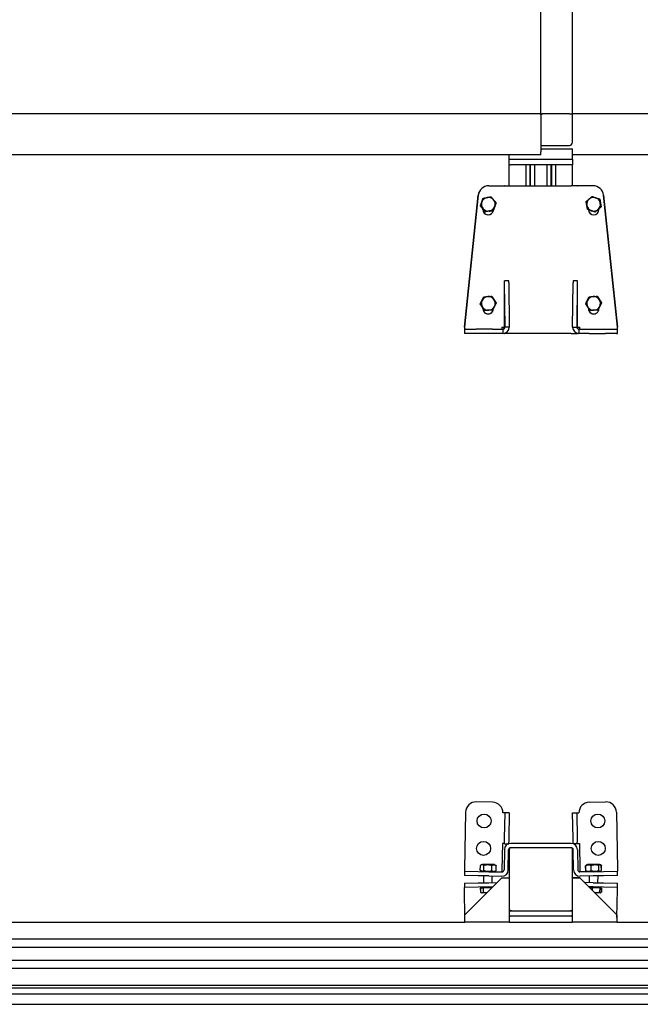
# Model space of a CAD drawing. Header units: millimetres. Extents: x 2512 to 4677, y 3159 to 5883.
# Tile 3 of 6: x 3100 to 3689, y 3184 to 4118. Entities that reach past the tile are written whole.
import ezdxf

# ---------------------------------------------------------------- set-up
doc = ezdxf.new("R2010")
doc.units = ezdxf.units.MM
doc.header["$LTSCALE"] = 25
doc.layers.add('VISIBILE', color=7, linetype='Continuous', lineweight=30)

msp = doc.modelspace()

# ---------------------------------------------------------------- linework, layer by layer
at = {"layer": 'VISIBILE'}
for p, q in [((3624.39, 4028.65), (3624.39, 5738.65)), ((3594.39, 4028.65), (3594.39, 4888.65)), ((3594.39, 4028.65), (2654.39, 4028.65)), ((3594.39, 4027.94), (3594.39, 4028.65)), ((3594.39, 4028.65), (3595.1, 4028.65)), ((3595.1, 4027.94), (3594.39, 4028.65)), ((3594.39, 4027.94), (3594.39, 4001.65)), ((3595.1, 4027.94), (3594.39, 4027.94)), ((3594.39, 4025.65), (3594.39, 3992.65)), ((3621.39, 4028.65), (3595.1, 4028.65)), ((3595.1, 4028.65), (3595.1, 4027.94)), ((3621.39, 4028.65), (3597.39, 4028.65)), ((3621.39, 4028.65), (3624.39, 4028.65)), ((3621.39, 4028.65), (3624.39, 4028.65)), ((4534.39, 4028.65), (3624.39, 4028.65)), ((3624.39, 4001.65), (3624.39, 4028.65)), ((3594.39, 3998.65), (3621.39, 3998.65)), ((3594.39, 3989.65), (2654.39, 3989.65)), ((3564.39, 3985.34), (3564.39, 3989.65)), ((3594.39, 3995.34), (3624.39, 3995.34)), ((3594.39, 3989.65), (3594.39, 3992.65)), ((3624.39, 3985.34), (3624.39, 3995.34)), ((4534.39, 3989.65), (3624.39, 3989.65)), ((3565.39, 3985.34), (3564.39, 3985.34)), ((3564.39, 3980.34), (3564.39, 3985.34)), ((3564.39, 3960.34), (3564.39, 3980.34)), ((3564.39, 3980.34), (3565.39, 3980.34)), ((3623.39, 3985.34), (3565.39, 3985.34)), ((3623.39, 3980.34), (3565.39, 3980.34)), ((3580.24, 3960.34), (3580.24, 3980.34)), ((3584.19, 3960.34), (3584.19, 3980.34)), ((3584.39, 3960.34), (3584.39, 3980.34)), ((3584.59, 3960.34), (3584.59, 3980.34)), ((3588.54, 3960.34), (3588.54, 3980.34)), ((3600.24, 3960.34), (3600.24, 3980.34)), ((3604.19, 3960.34), (3604.19, 3980.34)), ((3604.39, 3960.34), (3604.39, 3980.34)), ((3604.59, 3960.34), (3604.59, 3980.34)), ((3608.54, 3960.34), (3608.54, 3980.34)), ((3624.39, 3985.34), (3623.39, 3985.34)), ((3623.39, 3980.34), (3624.39, 3980.34)), ((3624.39, 3985.34), (3624.39, 3980.34)), ((3624.39, 3960.34), (3624.39, 3980.34)), ((3544.98, 3960.34), (3544.91, 3960.34)), ((3544.98, 3960.34), (3557.39, 3960.34)), ((3557.39, 3960.34), (3559.43, 3960.34)), ((3559.76, 3960.34), (3559.43, 3960.34)), ((3559.76, 3960.34), (3565.76, 3960.34)), ((3565.76, 3960.34), (3623.03, 3960.34)), ((3629.03, 3960.34), (3623.03, 3960.34)), ((3629.03, 3960.34), (3629.36, 3960.34)), ((3631.39, 3960.34), (3629.36, 3960.34)), ((3643.8, 3960.34), (3631.39, 3960.34)), ((3643.87, 3960.34), (3643.8, 3960.34)), ((3521.83, 3826.34), (3534.97, 3951.39)), ((3535.04, 3951.39), (3521.9, 3826.34)), ((3539.5, 3948.53), (3546.87, 3949.93)), ((3546.87, 3949.93), (3546.94, 3949.93)), ((3643.02, 3950.22), (3642.95, 3950.22)), ((3643.02, 3950.22), (3650.1, 3947.71)), ((3666.89, 3826.34), (3653.75, 3951.39)), ((3653.82, 3951.39), (3666.96, 3826.34)), ((3537.03, 3941.44), (3539.5, 3948.53)), ((3537.03, 3941.44), (3537.1, 3941.44)), ((3541.93, 3935.76), (3537.03, 3941.44)), ((3539.5, 3948.53), (3539.57, 3948.53)), ((3651.46, 3940.33), (3645.75, 3935.46)), ((3650.1, 3947.71), (3650.02, 3947.71)), ((3650.1, 3947.71), (3651.46, 3940.33)), ((3651.46, 3940.33), (3651.39, 3940.33)), ((3539.39, 3937.84), (3539.39, 3938.7)), ((3541.11, 3936.1), (3541.19, 3936.1)), ((3541.93, 3935.76), (3542, 3935.76)), ((3548.59, 3936.61), (3548.68, 3936.61)), ((3645.75, 3935.46), (3645.68, 3935.46)), ((3649.4, 3938.57), (3649.4, 3937.84)), ((3559.86, 3826.34), (3559.86, 3870.34)), ((3559.86, 3870.34), (3559.88, 3870.34)), ((3563.88, 3870.34), (3559.88, 3870.34)), ((3560.37, 3826.34), (3559.94, 3868.34)), ((3563.94, 3868.34), (3564.37, 3826.34)), ((3624.42, 3826.34), (3624.84, 3868.34)), ((3628.9, 3870.34), (3624.9, 3870.34)), ((3628.84, 3868.34), (3628.42, 3826.34)), ((3628.93, 3870.34), (3628.9, 3870.34)), ((3628.93, 3826.34), (3628.93, 3870.34)), ((3536.91, 3848.33), (3540.21, 3855.07)), ((3536.91, 3848.33), (3536.98, 3848.33)), ((3541.1, 3842.1), (3536.91, 3848.33)), ((3540.21, 3855.07), (3547.7, 3855.58)), ((3540.21, 3855.07), (3540.28, 3855.07)), ((3547.7, 3855.58), (3547.77, 3855.58)), ((3647.69, 3855.58), (3647.61, 3855.58)), ((3647.69, 3855.58), (3651.87, 3849.36)), ((3651.87, 3849.36), (3648.57, 3842.61)), ((3651.87, 3849.36), (3651.8, 3849.36)), ((3539.39, 3843.84), (3539.39, 3844.65)), ((3541.1, 3842.1), (3541.17, 3842.1)), ((3549.32, 3843.84), (3549.32, 3843.95)), ((3549.39, 3844.09), (3549.39, 3843.84)), ((3639.4, 3843.84), (3639.4, 3844.49)), ((3639.47, 3844.39), (3639.47, 3843.84)), ((3640.96, 3842.16), (3640.88, 3842.16)), ((3641.09, 3842.1), (3641.02, 3842.1)), ((3648.57, 3842.61), (3641.09, 3842.1)), ((3648.57, 3842.61), (3648.5, 3842.61)), ((3649.4, 3844.29), (3649.4, 3843.84)), ((3521.83, 3826.34), (3521.9, 3826.34)), ((3522.87, 3824.34), (3521.93, 3824.34)), ((3522.87, 3820.34), (3521.93, 3820.34)), ((3522.87, 3824.34), (3533.05, 3824.34)), ((3533.05, 3820.34), (3522.87, 3820.34)), ((3548.54, 3824.34), (3533.05, 3824.34)), ((3548.54, 3820.34), (3533.05, 3820.34)), ((3548.54, 3824.34), (3558.37, 3824.34)), ((3558.37, 3820.34), (3548.54, 3820.34)), ((3557.39, 3826.34), (3559.43, 3826.34)), ((3558.37, 3824.34), (3558.37, 3820.34)), ((3559.43, 3826.34), (3559.43, 3825.1)), ((3559.43, 3820.44), (3559.43, 3820.34)), ((3559.43, 3820.34), (3559.76, 3820.34)), ((3565.76, 3820.34), (3559.76, 3820.34)), ((3559.86, 3826.34), (3559.86, 3826.34)), ((3564.37, 3826.34), (3560.37, 3826.34)), ((3623.03, 3820.34), (3565.76, 3820.34)), ((3623.03, 3820.34), (3629.03, 3820.34)), ((3624.42, 3826.34), (3628.42, 3826.34)), ((3628.92, 3826.34), (3628.93, 3826.34)), ((3629.36, 3820.34), (3629.03, 3820.34)), ((3629.36, 3825.1), (3629.36, 3826.34)), ((3629.36, 3826.34), (3631.39, 3826.34)), ((3629.36, 3820.34), (3629.36, 3820.44)), ((3630.42, 3824.34), (3640.24, 3824.34)), ((3630.42, 3824.34), (3630.42, 3820.34)), ((3640.24, 3820.34), (3630.42, 3820.34)), ((3640.24, 3824.34), (3655.74, 3824.34)), ((3640.24, 3820.34), (3655.74, 3820.34)), ((3655.74, 3824.34), (3665.91, 3824.34)), ((3665.91, 3820.34), (3655.74, 3820.34)), ((3665.91, 3824.34), (3666.85, 3824.34)), ((3665.91, 3820.34), (3666.85, 3820.34)), ((3666.89, 3826.34), (3666.96, 3826.34)), ((3548.54, 3375.9), (3533.05, 3376.17)), ((3640.24, 3375.9), (3655.74, 3376.17)), ((3522.87, 3366.34), (3521.93, 3312.35)), ((3558.36, 3365.73), (3558.37, 3365.73)), ((3558.36, 3365.72), (3558.36, 3365.73)), ((3558.37, 3365.72), (3558.36, 3365.72)), ((3560.37, 3365.69), (3558.37, 3365.72)), ((3559.94, 3341.44), (3560.37, 3365.69)), ((3564.37, 3365.62), (3560.37, 3365.69)), ((3564.37, 3365.62), (3563.94, 3341.38)), ((3624.42, 3365.62), (3628.42, 3365.69)), ((3624.84, 3341.38), (3624.42, 3365.62)), ((3628.42, 3365.69), (3630.42, 3365.72)), ((3628.42, 3365.69), (3628.84, 3341.44)), ((3630.42, 3365.73), (3630.43, 3365.73)), ((3630.43, 3365.72), (3630.42, 3365.72)), ((3630.43, 3365.73), (3630.43, 3365.72)), ((3665.91, 3366.34), (3666.85, 3312.35)), ((3557.86, 3336.68), (3557.43, 3311.73)), ((3557.85, 3336.69), (3557.86, 3336.69)), ((3557.85, 3336.68), (3557.85, 3336.69)), ((3557.86, 3336.68), (3557.85, 3336.68)), ((3559.86, 3336.66), (3557.86, 3336.69)), ((3559.86, 3336.51), (3559.88, 3337.98)), ((3559.86, 3336.51), (3563.86, 3336.44)), ((3559.88, 3337.98), (3559.94, 3341.44)), ((3563.86, 3336.44), (3563.88, 3337.91)), ((3563.94, 3341.38), (3563.88, 3337.91)), ((3623.03, 3336.69), (3565.76, 3336.69)), ((3624.9, 3337.91), (3624.84, 3341.38)), ((3624.93, 3336.44), (3624.9, 3337.91)), ((3628.93, 3336.51), (3624.93, 3336.44)), ((3628.84, 3341.44), (3628.9, 3337.98)), ((3628.93, 3336.51), (3628.9, 3337.98)), ((3628.92, 3336.66), (3630.92, 3336.69)), ((3630.92, 3336.69), (3630.93, 3336.69)), ((3630.93, 3336.68), (3630.92, 3336.68)), ((3630.92, 3336.68), (3631.36, 3311.73)), ((3630.93, 3336.69), (3630.93, 3336.68)), ((3559.76, 3330.8), (3559.43, 3311.7)), ((3563.42, 3311.63), (3563.76, 3330.73)), ((3564.39, 3330.69), (3564.39, 3304.19)), ((3566.39, 3332.69), (3565.76, 3332.69)), ((3622.39, 3332.69), (3566.39, 3332.69)), ((3623.03, 3332.69), (3622.39, 3332.69)), ((3624.39, 3304.19), (3624.39, 3330.69)), ((3625.36, 3311.63), (3625.03, 3330.73)), ((3629.03, 3330.8), (3629.36, 3311.7)), ((3536.92, 3311.08), (3537, 3315.91)), ((3538.71, 3316.86), (3537.26, 3316.06)), ((3550.31, 3316.66), (3538.71, 3316.86)), ((3540.22, 3311.02), (3540.3, 3315.85)), ((3547.7, 3310.89), (3547.79, 3315.72)), ((3550.31, 3316.66), (3551.73, 3315.8)), ((3551.89, 3310.81), (3551.98, 3315.64)), ((3636.89, 3310.81), (3636.8, 3315.64)), ((3637.03, 3310.82), (3636.94, 3315.65)), ((3637.43, 3316.03), (3636.99, 3315.77)), ((3638.48, 3316.66), (3637.43, 3316.03)), ((3650.08, 3316.86), (3638.48, 3316.66)), ((3641.99, 3310.9), (3641.91, 3315.73)), ((3649.35, 3311.03), (3649.26, 3315.86)), ((3650.08, 3316.86), (3651.14, 3316.27)), ((3651.14, 3316.27), (3651.59, 3316.02)), ((3651.73, 3311.07), (3651.65, 3315.9)), ((3651.87, 3311.08), (3651.79, 3315.91)), ((3521.9, 3310.35), (3521.83, 3306.35)), ((3534.97, 3306.12), (3521.83, 3306.35)), ((3521.93, 3312.35), (3521.9, 3310.35)), ((3521.9, 3310.35), (3535.04, 3310.12)), ((3544.91, 3305.95), (3534.97, 3306.12)), ((3535.04, 3310.12), (3544.98, 3309.95)), ((3538.59, 3310.06), (3537.17, 3310.92)), ((3540.32, 3299.36), (3540.2, 3306.03)), ((3544.91, 3305.95), (3557.32, 3305.73)), ((3544.98, 3309.95), (3557.39, 3309.73)), ((3548.32, 3299.5), (3548.21, 3305.89)), ((3550.19, 3309.86), (3551.64, 3310.66)), ((3557.43, 3311.73), (3557.39, 3309.73)), ((3631.36, 3311.73), (3631.39, 3309.73)), ((3643.8, 3309.95), (3631.39, 3309.73)), ((3643.87, 3305.95), (3631.46, 3305.73)), ((3637.53, 3310.45), (3637.08, 3310.7)), ((3638.6, 3309.86), (3637.53, 3310.45)), ((3640.47, 3299.5), (3640.58, 3305.89)), ((3643.8, 3309.95), (3653.75, 3310.12)), ((3653.82, 3306.12), (3643.87, 3305.95)), ((3648.47, 3299.36), (3648.58, 3306.03)), ((3650.2, 3310.06), (3651.24, 3310.69)), ((3651.24, 3310.69), (3651.68, 3310.95)), ((3653.75, 3310.12), (3666.89, 3310.35)), ((3666.96, 3306.35), (3653.82, 3306.12)), ((3666.85, 3312.35), (3666.89, 3310.35)), ((3666.96, 3306.35), (3666.89, 3310.35)), ((3521.83, 3299.04), (3534.97, 3299.26)), ((3521.83, 3299.04), (3521.9, 3295.04)), ((3522.39, 3269.19), (3557.39, 3304.19)), ((3534.97, 3299.26), (3544.91, 3299.44)), ((3544.91, 3299.44), (3552.77, 3299.58)), ((3557.39, 3304.19), (3564.39, 3304.19)), ((3564.39, 3304.19), (3564.39, 3262.19)), ((3631.39, 3304.19), (3624.39, 3304.19)), ((3624.39, 3304.19), (3631.39, 3304.19)), ((3624.39, 3262.19), (3624.39, 3304.19)), ((3631.39, 3304.19), (3666.39, 3269.19)), ((3631.39, 3304.19), (3666.39, 3269.19)), ((3643.87, 3299.44), (3636.01, 3299.58)), ((3643.87, 3299.44), (3653.82, 3299.26)), ((3653.82, 3299.26), (3666.96, 3299.04)), ((3666.89, 3295.04), (3666.96, 3299.04)), ((3535.04, 3295.27), (3521.9, 3295.04)), ((3521.93, 3293.04), (3521.9, 3295.04)), ((3522.39, 3266.6), (3521.93, 3293.04)), ((3544.98, 3295.44), (3535.04, 3295.27)), ((3536.91, 3294.7), (3536.98, 3290.58)), ((3536.91, 3294.7), (3537.03, 3294.7)), ((3537.03, 3294.7), (3539.5, 3294.74)), ((3537.03, 3294.7), (3537.1, 3290.58)), ((3537.59, 3290.23), (3537.24, 3290.43)), ((3537.98, 3290.02), (3537.59, 3290.23)), ((3537.98, 3290.02), (3538.34, 3290.02)), ((3538.34, 3290.02), (3543.26, 3290.11)), ((3538.58, 3294.73), (3538.57, 3295.33)), ((3539.5, 3294.74), (3546.87, 3294.87)), ((3539.5, 3294.74), (3539.57, 3290.62)), ((3543.26, 3290.11), (3543.31, 3290.11)), ((3544.98, 3295.44), (3548.7, 3295.5)), ((3546.87, 3294.87), (3548.09, 3294.89)), ((3546.87, 3294.87), (3546.89, 3293.69)), ((3643.8, 3295.44), (3640.08, 3295.5)), ((3640.69, 3294.89), (3643.02, 3294.85)), ((3643.02, 3294.85), (3642.99, 3292.6)), ((3643.02, 3294.85), (3650.1, 3294.73)), ((3653.75, 3295.27), (3643.8, 3295.44)), ((3645.48, 3290.11), (3646.48, 3290.09)), ((3646.48, 3290.09), (3650.7, 3290.02)), ((3650.1, 3294.73), (3650.02, 3290.61)), ((3650.1, 3294.73), (3651.46, 3294.7)), ((3650.2, 3294.73), (3650.21, 3295.33)), ((3650.7, 3290.02), (3650.8, 3290.02)), ((3650.8, 3290.02), (3650.91, 3290.08)), ((3650.91, 3290.08), (3651.55, 3290.43)), ((3651.46, 3294.7), (3651.39, 3290.59)), ((3651.46, 3294.7), (3651.87, 3294.7)), ((3651.87, 3294.7), (3651.8, 3290.58)), ((3666.89, 3295.04), (3653.75, 3295.27)), ((3666.39, 3266.6), (3666.85, 3293.04)), ((3666.85, 3293.04), (3666.89, 3295.04)), ((3522.39, 3262.19), (3522.39, 3269.19)), ((3565.39, 3272.69), (3564.39, 3272.69)), ((3566.39, 3272.69), (3565.39, 3272.69)), ((3566.39, 3272.69), (3622.39, 3272.69)), ((3623.39, 3272.69), (3622.39, 3272.69)), ((3624.39, 3272.69), (3623.39, 3272.69)), ((3666.39, 3269.19), (3666.39, 3269.19)), ((3666.39, 3269.19), (3666.39, 3269.19)), ((3666.39, 3269.19), (3666.39, 3262.19)), ((2614.39, 3262.19), (3522.39, 3262.19)), ((3564.39, 3262.19), (3522.39, 3262.19)), ((3564.39, 3267.69), (3565.39, 3267.69)), ((3564.39, 3262.19), (3624.39, 3262.19)), ((3623.39, 3267.69), (3565.39, 3267.69)), ((3623.39, 3267.69), (3624.39, 3267.69)), ((3666.39, 3262.19), (3624.39, 3262.19)), ((3666.39, 3262.19), (4574.39, 3262.19)), ((2557.39, 3246.19), (4631.39, 3246.19)), ((4631.39, 3238.19), (2557.39, 3238.19)), ((2557.39, 3226.19), (4631.39, 3226.19)), ((4631.39, 3218.19), (2557.39, 3218.19)), ((2557.39, 3202.19), (4631.39, 3202.19)), ((2617.39, 3199.69), (4571.39, 3199.69)), ((2617.39, 3194.19), (4571.39, 3194.19)), ((2617.39, 3184.19), (4571.39, 3184.19))]:
    msp.add_line(p, q, dxfattribs=at)
for centre in [(3540.48, 3358.04), (3648.3, 3358.04), (3540.03, 3332.04), (3648.76, 3332.04)]:
    msp.add_circle(centre, 6.6, dxfattribs=at)
for centre, radius, start, end in [((3621.39, 4001.65), 3, 270, 0), ((3532.87, 3366.17), 10, 89, 179), ((3548.37, 3365.9), 10, 359.0573, 89), ((3640.42, 3365.9), 10, 91, 180.9427), ((3655.91, 3366.17), 10, 1, 91), ((3565.76, 3330.69), 6, 90, 179), ((3623.03, 3330.69), 6, 1, 90), ((3565.76, 3330.69), 2, 90, 179), ((3566.39, 3330.69), 2, 90, 180), ((3622.39, 3330.69), 2, 0, 90), ((3623.03, 3330.69), 2, 1, 90), ((3557.43, 3311.73), 6, 269, 359), ((3557.43, 3311.73), 2, 269, 359), ((3631.36, 3311.73), 6, 181, 271), ((3631.36, 3311.73), 2, 181, 271), ((3566.39, 3274.69), 2, 180, 270), ((3565.76, 3274.69), 2, 226.94522, 270), ((3622.39, 3274.69), 2, 270, 0), ((3623.03, 3274.69), 2, 270, 313.05478)]:
    msp.add_arc(centre, radius, start, end, dxfattribs=at)
for centre, major_axis, ratio, start_param, end_param in [((3544.91, 3950.34), (0, 10), 0.999848, 0, 1.466077), ((3544.98, 3950.34), (0, 10), 0.999848, 0, 1.466077), ((3643.8, 3950.34), (0, 10), 0.999848, 4.817109, 6.283185), ((3643.87, 3950.34), (0, 10), 0.999848, 4.817109, 6.283185), ((3544.48, 3942.84), (0, 6.5), 0.999848, 5.424205, 6.471403), ((3644.3, 3942.84), (0, 6.5), 0.999848, 5.942047, 6.989245), ((3544.48, 3942.84), (0, -6.5), 0.999848, 4.377008, 5.424205), ((3544.48, 3942.84), (0, 6.5), 0.999848, 0.188217, 1.235415), ((3544.48, 3942.84), (0, -6.5), 0.999848, 0.188217, 1.235415), ((3544.48, 3942.84), (0, 6.5), 0.999848, 4.377008, 5.424205), ((3644.3, 3942.84), (0, -6.5), 0.999848, 3.847652, 4.89485), ((3644.3, 3942.84), (0, -6.5), 0.999848, 4.89485, 5.942047), ((3644.3, 3942.84), (0, 6.5), 0.999848, 4.89485, 5.942047), ((3644.3, 3942.84), (0, 6.5), 0.999848, 3.847652, 4.89485), ((3544.39, 3937.84), (0, -5), 0.999848, 4.712389, 7.715678), ((3544.48, 3942.84), (0, -6.5), 0.999848, 5.424205, 6.471403), ((3544.32, 3937.84), (0, -5), 0.999848, 0.006982, 1.429718), ((3644.4, 3937.84), (0, -5), 0.999848, 4.743164, 7.853982), ((3644.47, 3937.84), (0, -5), 0.999848, 4.748205, 6.276203), ((3644.3, 3942.84), (0, -6.5), 0.999848, 5.942047, 6.989245), ((3559.88, 3866.34), (0, 4), 0.017452, 5.235988, 6.283185), ((3563.88, 3866.34), (0, 4), 0.017452, 5.235988, 6.283185), ((3624.9, 3866.34), (0, 4), 0.017452, 0, 1.047198), ((3628.9, 3866.34), (0, 4), 0.017452, 0, 1.047198), ((3544.48, 3848.84), (0, -6.5), 0.999848, 4.257177, 5.304375), ((3544.48, 3848.84), (0, 6.5), 0.999848, 0.068387, 1.115585), ((3544.48, 3848.84), (0, 6.5), 0.999848, 5.304375, 6.351572), ((3544.48, 3848.84), (0, 6.5), 0.999848, 4.257177, 5.304375), ((3644.3, 3848.84), (0, -6.5), 0.999848, 4.257177, 5.304375), ((3644.3, 3848.84), (0, 6.5), 0.999848, 0.068387, 1.115585), ((3644.3, 3848.84), (0, 6.5), 0.999848, 5.304375, 6.351572), ((3644.3, 3848.84), (0, 6.5), 0.999848, 4.257177, 5.304375), ((3544.48, 3848.84), (0, -6.5), 0.999848, 5.304375, 6.351572), ((3544.39, 3843.84), (0, -5), 0.999848, 4.712389, 7.853982), ((3544.32, 3843.84), (0, -5), 0.999848, 0.006982, 1.570796), ((3544.48, 3848.84), (0, -6.5), 0.999848, 0.068387, 1.115585), ((3644.3, 3848.84), (0, -6.5), 0.999848, 5.304375, 6.351572), ((3644.4, 3843.84), (0, -5), 0.999848, 4.712389, 7.853982), ((3644.47, 3843.84), (0, -5), 0.999848, 4.712389, 6.276203), ((3644.3, 3848.84), (0, -6.5), 0.999848, 0.068387, 1.115585), ((3521.93, 3826.34), (0, -6), 0.017452, 4.712389, 6.283185), ((3521.93, 3826.34), (0, -2), 0.017452, 4.712389, 6.283185), ((3557.43, 3826.34), (0, -2), 0.017452, 4.712389, 6.283185), ((3557.86, 3826.34), (0, -2), 0.999848, 0, 1.570796), ((3558.37, 3826.34), (0, -6), 0.999848, 0.000254, 1.570796), ((3558.37, 3826.34), (0, -2), 0.999848, 0, 1.570796), ((3630.42, 3826.34), (0, -6), 0.999848, 4.712389, 6.282931), ((3630.42, 3826.34), (0, -2), 0.999848, 4.712389, 6.283185), ((3630.92, 3826.34), (0, -2), 0.999848, 4.712389, 6.283185), ((3631.36, 3826.34), (0, -2), 0.017452, 0, 1.570796), ((3666.85, 3826.34), (0, -6), 0.017452, 0, 1.570796), ((3666.85, 3826.34), (0, -2), 0.017452, 0, 1.570796)]:
    msp.add_ellipse(centre, major_axis=major_axis, ratio=ratio, start_param=start_param, end_param=end_param, dxfattribs=at)
for points, weights in [([(3543.26, 3949.23), (3544.98, 3949.55), (3546.94, 3949.93)], [1, 1.0379548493, 1]), ([(3546.94, 3949.93), (3548.26, 3948.41), (3549.4, 3947.09)], [1, 1.0379548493, 1]), ([(3640.09, 3947.79), (3641.41, 3948.92), (3642.95, 3950.22)], [1, 1.0379548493, 1]), ([(3642.95, 3950.22), (3644.84, 3949.55), (3646.48, 3948.97)], [1, 1.0379548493, 1]), ([(3537.1, 3941.44), (3537.77, 3943.34), (3538.34, 3944.98)], [1, 1.0379548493, 1]), ([(3539.56, 3938.6), (3538.42, 3939.92), (3537.1, 3941.44)], [1, 1.0379548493, 1]), ([(3538.34, 3944.98), (3538.92, 3946.63), (3539.57, 3948.53)], [1, 1.0379548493, 1]), ([(3539.57, 3948.53), (3541.55, 3948.9), (3543.26, 3949.23)], [1, 1.0379548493, 1]), ([(3550.62, 3940.7), (3550.04, 3939.06), (3549.37, 3937.16)], [1, 1.0379548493, 1]), ([(3549.4, 3947.09), (3550.54, 3945.77), (3551.84, 3944.25)], [1, 1.0379548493, 1]), ([(3551.84, 3944.25), (3551.19, 3942.35), (3550.62, 3940.7)], [1, 1.0379548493, 1]), ([(3637.24, 3945.35), (3638.76, 3946.66), (3640.09, 3947.79)], [1, 1.0379548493, 1]), ([(3637.91, 3941.66), (3637.6, 3943.38), (3637.24, 3945.35)], [1, 1.0379548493, 1]), ([(3638.6, 3937.97), (3638.23, 3939.95), (3637.91, 3941.66)], [1, 1.0379548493, 1]), ([(3646.48, 3948.97), (3648.12, 3948.39), (3650.02, 3947.71)], [1, 1.0379548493, 1]), ([(3651.39, 3940.33), (3649.85, 3939.03), (3648.52, 3937.9)], [1, 1.0379548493, 1]), ([(3650.02, 3947.71), (3650.38, 3945.73), (3650.7, 3944.02)], [1, 1.0379548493, 1]), ([(3650.7, 3944.02), (3651.01, 3942.31), (3651.39, 3940.33)], [1, 1.0379548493, 1]), ([(3541.11, 3936.1), (3540.19, 3937.46), (3539.39, 3938.64)], [1, 1.06201317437, 1.07430921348]), ([(3542, 3935.76), (3540.7, 3937.28), (3539.56, 3938.6)], [1, 1.0379548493, 1]), ([(3541.6, 3936.14), (3541.36, 3936.12), (3541.11, 3936.1)], [1.01716641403, 1.00912096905, 1]), ([(3541.19, 3936.1), (3541.4, 3936.12), (3541.61, 3936.13)], [1, 1.00755345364, 1.01436929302]), ([(3545.7, 3936.46), (3543.99, 3936.13), (3542, 3935.76)], [1, 1.0379548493, 1]), ([(3545.3, 3936.38), (3546.87, 3936.49), (3548.68, 3936.61)], [1.07652562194, 1.06936361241, 1]), ([(3548.59, 3936.61), (3546.86, 3936.5), (3545.36, 3936.39)], [1, 1.0657509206, 1.07561084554]), ([(3549.37, 3937.16), (3547.41, 3936.78), (3545.7, 3936.46)], [1, 1.0379548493, 1]), ([(3548.8, 3937.05), (3548.7, 3936.84), (3548.59, 3936.61)], [1.01675800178, 1.00888985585, 1]), ([(3548.68, 3936.61), (3548.79, 3936.85), (3548.9, 3937.07)], [1, 1.00928225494, 1.01745061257]), ([(3642.13, 3936.72), (3640.49, 3937.3), (3638.6, 3937.97)], [1, 1.0379548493, 1]), ([(3645.68, 3935.46), (3643.77, 3936.13), (3642.13, 3936.72)], [1, 1.0379548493, 1]), ([(3648.52, 3937.9), (3647.2, 3936.77), (3645.68, 3935.46)], [1, 1.0379548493, 1]), ([(3536.98, 3848.33), (3537.88, 3850.14), (3538.64, 3851.7)], [1, 1.0379548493, 1]), ([(3539.09, 3845.22), (3538.12, 3846.66), (3536.98, 3848.33)], [1, 1.0379548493, 1]), ([(3538.64, 3851.7), (3539.41, 3853.26), (3540.28, 3855.07)], [1, 1.0379548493, 1]), ([(3540.28, 3855.07), (3542.3, 3855.21), (3544.04, 3855.33)], [1, 1.0379548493, 1]), ([(3544.04, 3855.33), (3545.77, 3855.45), (3547.77, 3855.58)], [1, 1.0379548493, 1]), ([(3547.77, 3855.58), (3548.9, 3853.91), (3549.87, 3852.47)], [1, 1.0379548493, 1]), ([(3549.87, 3852.47), (3550.85, 3851.02), (3551.96, 3849.36)], [1, 1.0379548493, 1]), ([(3551.96, 3849.36), (3551.08, 3847.55), (3550.32, 3845.98)], [1, 1.0379548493, 1]), ([(3636.83, 3848.33), (3637.7, 3850.14), (3638.47, 3851.7)], [1, 1.0379548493, 1]), ([(3638.91, 3845.22), (3637.94, 3846.66), (3636.83, 3848.33)], [1, 1.0379548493, 1]), ([(3638.47, 3851.7), (3639.23, 3853.26), (3640.13, 3855.07)], [1, 1.0379548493, 1]), ([(3640.13, 3855.07), (3642.12, 3855.21), (3643.86, 3855.33)], [1, 1.0379548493, 1]), ([(3643.86, 3855.33), (3645.6, 3855.45), (3647.61, 3855.58)], [1, 1.0379548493, 1]), ([(3647.61, 3855.58), (3648.73, 3853.91), (3649.7, 3852.47)], [1, 1.0379548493, 1]), ([(3649.7, 3852.47), (3650.67, 3851.02), (3651.8, 3849.36)], [1, 1.0379548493, 1]), ([(3651.8, 3849.36), (3650.91, 3847.55), (3650.14, 3845.98)], [1, 1.0379548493, 1]), ([(3541.17, 3842.1), (3540.06, 3843.77), (3539.09, 3845.22)], [1, 1.0379548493, 1]), ([(3544.92, 3842.36), (3543.19, 3842.24), (3541.17, 3842.1)], [1, 1.0379548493, 1]), ([(3548.66, 3842.61), (3546.66, 3842.48), (3544.92, 3842.36)], [1, 1.0379548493, 1]), ([(3550.32, 3845.98), (3549.55, 3844.42), (3548.66, 3842.61)], [1, 1.0379548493, 1]), ([(3641.02, 3842.1), (3639.88, 3843.77), (3638.91, 3845.22)], [1, 1.0379548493, 1]), ([(3639.47, 3844.33), (3640.13, 3843.31), (3640.88, 3842.16)], [1.06873989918, 1.05154301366, 1]), ([(3640.96, 3842.16), (3640.86, 3842.33), (3640.75, 3842.49)], [1, 1.00716200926, 1.0136608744]), ([(3640.98, 3842.16), (3640.97, 3842.16), (3640.96, 3842.16)], [1.00041416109, 1.00020735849, 1]), ([(3644.75, 3842.36), (3643.01, 3842.24), (3641.02, 3842.1)], [1, 1.0379548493, 1]), ([(3648.5, 3842.61), (3646.49, 3842.48), (3644.75, 3842.36)], [1, 1.0379548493, 1]), ([(3648.46, 3842.54), (3646.48, 3842.44), (3644.76, 3842.35)], [1, 1.07639063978, 1.07733836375]), ([(3648.49, 3842.61), (3648.48, 3842.58), (3648.46, 3842.54)], [1.00265091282, 1.00133701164, 1]), ([(3650.14, 3845.98), (3649.38, 3844.42), (3648.5, 3842.61)], [1, 1.0379548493, 1]), ([(3540.3, 3315.85), (3538.67, 3316.96), (3537, 3315.91)], [1, 1.15470053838, 1]), ([(3547.79, 3315.72), (3544.06, 3316.87), (3540.3, 3315.85)], [1, 1.15470053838, 1]), ([(3551.98, 3315.64), (3549.9, 3316.76), (3547.79, 3315.72)], [1, 1.15470053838, 1]), ([(3551.73, 3315.8), (3551.85, 3315.73), (3551.98, 3315.64)], [1.01955305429, 1.0104874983, 1]), ([(3637.26, 3315.91), (3637.04, 3315.8), (3636.8, 3315.64)], [1.03350778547, 1.01911601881, 1]), ([(3641.91, 3315.73), (3639.41, 3316.77), (3636.94, 3315.65)], [1, 1.15470053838, 1]), ([(3636.94, 3315.65), (3637.2, 3315.89), (3637.43, 3316.03)], [1, 1.03023121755, 1.04864700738]), ([(3649.26, 3315.86), (3645.57, 3316.88), (3641.91, 3315.73)], [1, 1.15470053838, 1]), ([(3651.65, 3315.9), (3650.44, 3316.97), (3649.26, 3315.86)], [1, 1.15470053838, 1]), ([(3651.79, 3315.91), (3651.62, 3315.99), (3651.45, 3316.07)], [1, 1.01141940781, 1.02115294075]), ([(3651.59, 3316.02), (3651.69, 3315.97), (3651.79, 3315.91)], [1.01487167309, 1.00783238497, 1]), ([(3536.92, 3311.08), (3538.55, 3309.96), (3540.22, 3311.02)], [1, 1.15470053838, 1]), ([(3540.22, 3311.02), (3543.94, 3309.87), (3547.7, 3310.89)], [1, 1.15470053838, 1]), ([(3547.7, 3310.89), (3549.78, 3309.77), (3551.89, 3310.81)], [1, 1.15470053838, 1]), ([(3551.89, 3310.81), (3551.76, 3310.73), (3551.64, 3310.66)], [1, 1.0104874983, 1.01955305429]), ([(3636.89, 3310.81), (3637.13, 3310.67), (3637.35, 3310.56)], [1, 1.01911601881, 1.03350778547]), ([(3637.03, 3310.82), (3639.53, 3309.78), (3641.99, 3310.9)], [1, 1.15470053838, 1]), ([(3637.53, 3310.45), (3637.29, 3310.58), (3637.03, 3310.82)], [1.04864700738, 1.03023121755, 1]), ([(3641.99, 3310.9), (3645.69, 3309.88), (3649.35, 3311.03)], [1, 1.15470053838, 1]), ([(3649.35, 3311.03), (3650.56, 3309.97), (3651.73, 3311.07)], [1, 1.15470053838, 1]), ([(3651.54, 3310.9), (3651.7, 3310.98), (3651.87, 3311.08)], [1.02115294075, 1.01141940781, 1]), ([(3651.87, 3311.08), (3651.78, 3311.01), (3651.68, 3310.95)], [1, 1.00783238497, 1.01487167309]), ([(3536.98, 3290.58), (3537.22, 3290.43), (3537.45, 3290.32)], [1, 1.0098571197, 1.01459432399]), ([(3537.1, 3290.58), (3537.77, 3290.01), (3538.34, 3290.02)], [1, 1.0379548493, 1]), ([(3538.34, 3290.02), (3538.92, 3290.03), (3539.57, 3290.62)], [1, 1.0379548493, 1]), ([(3539.57, 3290.62), (3541.55, 3290.08), (3543.26, 3290.11)], [1, 1.0379548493, 1]), ([(3543.26, 3290.11), (3543.29, 3290.11), (3543.31, 3290.11)], [1, 1.00045226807, 1.00089375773]), ([(3645.42, 3290.17), (3645.95, 3290.1), (3646.48, 3290.09)], [1.01629722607, 1.01184557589, 1]), ([(3646.48, 3290.09), (3648.12, 3290.06), (3650.02, 3290.61)], [1, 1.0379548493, 1]), ([(3650.02, 3290.61), (3650.38, 3290.02), (3650.7, 3290.02)], [1, 1.0379548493, 1]), ([(3650.7, 3290.02), (3651.01, 3290.01), (3651.39, 3290.59)], [1, 1.0379548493, 1]), ([(3651.18, 3290.31), (3651.48, 3290.42), (3651.8, 3290.58)], [1.01515636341, 1.01046191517, 1]), ([(3651.8, 3290.58), (3651.67, 3290.5), (3651.55, 3290.43)], [1, 1.00531406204, 1.00914007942])]:
    msp.add_rational_spline(points, weights, degree=2, dxfattribs=at)

doc.saveas('drawing.dxf')
